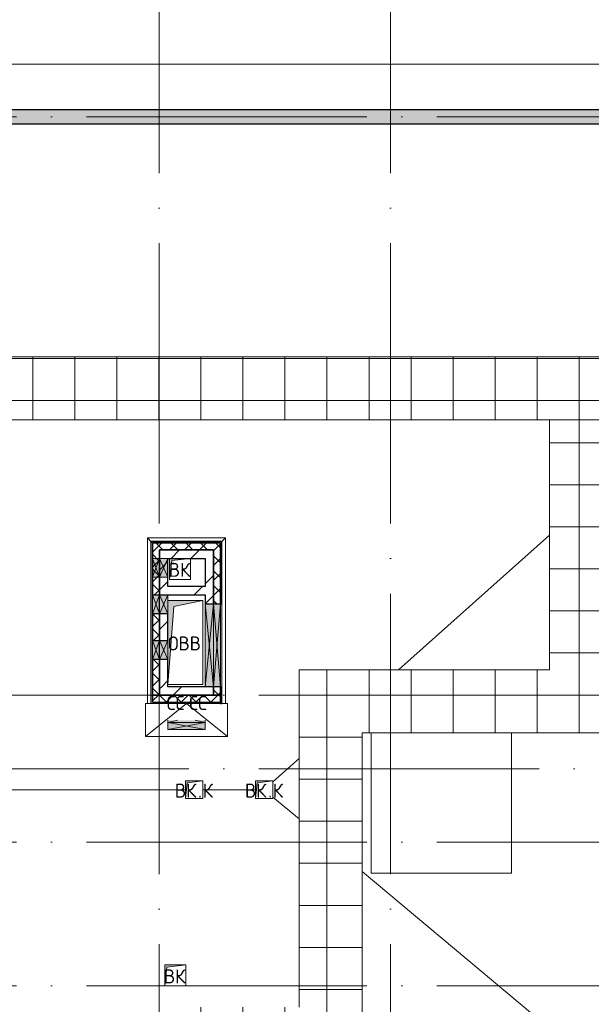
# Model space of a CAD drawing. Header units: millimetres. Extents: x -30540 to 150652, y -11730 to 123410.
# Tile 93 of 113: x 80215 to 88373, y 81389 to 95435. Entities that reach past the tile are written whole.
import ezdxf

# ---------------------------------------------------------------- set-up
doc = ezdxf.new("R2010")
doc.units = ezdxf.units.MM
doc.linetypes.add('ADSK_Линия сетки', pattern=[5000, 4000, -500, 0, -500])
for name, color, linetype, lineweight in [('A-____-NOTE-TEXT', 7, 'Continuous', 18), ('A-FLOR-____-OTLN', 7, 'Continuous', 18), ('A-GENM-____-OTLN', 7, 'Continuous', 18), ('A-GLAZ-____-MCUT', 7, 'Continuous', 9), ('A-GLAZ-____-OTLN', 7, 'Continuous', 18), ('A-ROOF-____-OTLN', 7, 'Continuous', 18), ('A-ROOF-____-PATT', 7, 'Continuous', 18), ('A-WALL-____-MCUT', 7, 'Continuous', 40), ('A-WALL-____-OTLN', 7, 'Continuous', 18), ('A-WALL-____-PATT', 7, 'Continuous', 40), ('M-EQPM-____-OTLN', 7, 'Continuous', 18), ('S-GRID-____-OTLN', 7, 'Continuous', 9)]:
    doc.layers.add(name, color=color, linetype=linetype, lineweight=lineweight)
doc.styles.add('GOST Common', font='GOST_Common.ttf', dxfattribs={"height": 200})
pattern_1 = [(45, (0, 0), (-106.06602, 106.06602), []), (135, (0, 0), (-106.06602, -106.06602), [])]
pattern_2 = [(45, (0, 0), (-424.264, 424.264), []), (45, (0, 282.8), (-424.264, 424.264), [])]
pattern_3 = [(0, (0, 0), (406.4, 101.6), [6.706, -298.094, 6.706, -298.094, -1625.6]), (0, (0, 0), (406.4, 101.6), [-609.6, 6.706, -602.894, 6.706, -298.094, -711.2]), (0, (0, 0), (406.4, 101.6), [-1524, 6.706, -196.494, 6.706, -501.294]), (120, (152.4, 50.8), (-291.18818, 301.15272), [6.706, -298.094, 6.706, -298.094, -1625.6]), (120, (152.4, 50.8), (-291.18818, 301.15272), [-609.6, 6.706, -602.894, 6.706, -298.094, -711.2]), (120, (152.4, 50.8), (-291.18818, 301.15272), [-1524, 6.706, -196.494, 6.706, -501.294]), (240, (203.2, 254), (-115.21182, -402.75272), [6.706, -298.094, 6.706, -298.094, -1625.6]), (240, (203.2, 254), (-115.21182, -402.75272), [-609.6, 6.706, -602.894, 6.706, -298.094, -711.2]), (240, (203.2, 254), (-115.21182, -402.75272), [-1524, 6.706, -196.494, 6.706, -501.294])]

# ---------------------------------------------------------------- blocks, each defined once
blk = doc.blocks.new('АР_Канал вертикальный прямоугольный - ВК-6145079-Кровля ЭЛ')
at = {"layer": 'M-EQPM-____-OTLN', "lineweight": 13, "true_color": 0xe2e2e2}
blk.add_hatch(color=254, dxfattribs=at).paths.add_polyline_path([(-150, -150), (-120, 120), (150, 150), (-150, 150)])
at = {"layer": 'M-EQPM-____-OTLN', "color": 253, "lineweight": 13, "true_color": 0xaaaaaa}
for p, q in [((-150, 150), (-150, -150)), ((-150, 150), (-150, -150)), ((-150, -150), (-150, 150)), ((-120, 120), (150, 150)), ((-120, 120), (150, 150)), ((150, -150), (150, 150)), ((150, 150), (150, -150)), ((-150, -150), (-120, 120)), ((-150, -150), (-120, 120)), ((-150, -150), (150, -150)), ((150, -150), (-150, -150))]:
    blk.add_line(p, q, dxfattribs=at)
blk = doc.blocks.new('АР_Канал вертикальный прямоугольный - ВК-6742635-Кровля ЭЛ')
at = {"layer": 'M-EQPM-____-OTLN', "lineweight": 13, "true_color": 0xe2e2e2}
blk.add_hatch(color=254, dxfattribs=at).paths.add_polyline_path([(-150, -150), (-120, 120), (150, 150), (-150, 150)])
at = {"layer": 'M-EQPM-____-OTLN', "color": 253, "lineweight": 13, "true_color": 0xaaaaaa}
for p, q in [((150, 150), (-150, 150)), ((-150, 150), (-150, -150)), ((150, 150), (-150, 150)), ((-150, 150), (-150, -150)), ((-150, -150), (-150, 150)), ((-150, 150), (150, 150)), ((-120, 120), (150, 150)), ((-120, 120), (150, 150)), ((150, -150), (150, 150)), ((150, 150), (150, -150)), ((-150, -150), (-120, 120)), ((-150, -150), (-120, 120)), ((-150, -150), (150, -150)), ((150, -150), (-150, -150))]:
    blk.add_line(p, q, dxfattribs=at)
blk = doc.blocks.new('АР_Канал вертикальный прямоугольный - ОВВ-7408121-Кровля ЭЛ')
at = {"layer": 'M-EQPM-____-OTLN', "lineweight": 13, "true_color": 0xe2e2e2}
blk.add_hatch(color=254, dxfattribs=at).paths.add_polyline_path([(-250, -600), (-165, 515), (250, 600), (-250, 600), (-250, -240)])
at = {"layer": 'M-EQPM-____-OTLN', "color": 253, "lineweight": 13, "true_color": 0xaaaaaa}
for p, q in [((250, 600), (-250, 600)), ((250, 600), (-250, 600)), ((-250, 600), (250, 600)), ((-165, 515), (250, 600)), ((-165, 515), (250, 600)), ((250, -600), (250, 600)), ((250, 600), (250, -600)), ((-250, -600), (-165, 515)), ((-250, -600), (-165, 515)), ((-250, -600), (250, -600)), ((250, -600), (-250, -600))]:
    blk.add_line(p, q, dxfattribs=at)
blk = doc.blocks.new('АР_Отверстие прямоугольное - ВК-6798764-Кровля ЭЛ')
at = {"layer": 'A-GLAZ-____-OTLN', "lineweight": 13, "true_color": 0xf0f0f0}
blk.add_hatch(color=7, dxfattribs=at).paths.add_polyline_path([(-465, -60), (715, -60), (715, 60), (-465, 60)])
at = {"layer": 'A-GLAZ-____-MCUT', "color": 253, "lineweight": 15, "true_color": 0xaaaaaa}
for p, q in [((-465, 60), (-465, -60)), ((715, 60), (715, -60))]:
    blk.add_line(p, q, dxfattribs=at)
at = {"layer": 'A-GLAZ-____-OTLN', "color": 253, "lineweight": 5, "true_color": 0xaaaaaa}
for p, q in [((715, 60), (-465, -60)), ((-465, 60), (715, -60))]:
    blk.add_line(p, q, dxfattribs=at)
at = {"layer": 'A-GLAZ-____-OTLN', "color": 253, "lineweight": 13, "true_color": 0xaaaaaa}
for p, q in [((715, 60), (-465, 60)), ((-465, 60), (-465, -60)), ((715, -60), (715, 60)), ((-465, -60), (715, -60))]:
    blk.add_line(p, q, dxfattribs=at)
blk = doc.blocks.new('АР_Отверстие прямоугольное - ВК-6774350-Кровля ЭЛ')
at = {"layer": 'A-GLAZ-____-OTLN', "lineweight": 13, "true_color": 0xf0f0f0}
blk.add_hatch(color=7, dxfattribs=at).paths.add_polyline_path([(-10, -60), (260, -60), (260, 60), (-10, 60)])
at = {"layer": 'A-GLAZ-____-MCUT', "color": 253, "lineweight": 15, "true_color": 0xaaaaaa}
for p, q in [((-10, 60), (-10, -60)), ((260, 60), (260, -60))]:
    blk.add_line(p, q, dxfattribs=at)
at = {"layer": 'A-GLAZ-____-OTLN', "color": 253, "lineweight": 5, "true_color": 0xaaaaaa}
for p, q in [((260, 60), (-10, -60)), ((-10, 60), (260, -60))]:
    blk.add_line(p, q, dxfattribs=at)
at = {"layer": 'A-GLAZ-____-OTLN', "color": 253, "lineweight": 13, "true_color": 0xaaaaaa}
for p, q in [((260, 60), (-10, 60)), ((-10, 60), (-10, -60)), ((260, -60), (260, 60)), ((-10, -60), (260, -60))]:
    blk.add_line(p, q, dxfattribs=at)
blk = doc.blocks.new('АР_Отверстие прямоугольное - ВК-6798965-Кровля ЭЛ')
at = {"layer": 'A-GLAZ-____-OTLN', "lineweight": 13, "true_color": 0xf0f0f0}
blk.add_hatch(color=7, dxfattribs=at).paths.add_polyline_path([(715, -50), (715, 50), (-465, 50), (-465, -50), (171, -50)])
at = {"layer": 'A-GLAZ-____-MCUT', "color": 253, "lineweight": 15, "true_color": 0xaaaaaa}
for p, q in [((-465, 50), (-465, -50)), ((715, 50), (715, -50))]:
    blk.add_line(p, q, dxfattribs=at)
at = {"layer": 'A-GLAZ-____-OTLN', "color": 253, "lineweight": 5, "true_color": 0xaaaaaa}
for p, q in [((715, 50), (-465, -50)), ((-465, 50), (715, -50))]:
    blk.add_line(p, q, dxfattribs=at)
at = {"layer": 'A-GLAZ-____-OTLN', "color": 253, "lineweight": 13, "true_color": 0xaaaaaa}
for p, q in [((715, 50), (-465, 50)), ((-465, 50), (-465, -50)), ((715, -50), (715, 50)), ((-465, -50), (715, -50))]:
    blk.add_line(p, q, dxfattribs=at)
blk = doc.blocks.new('АР_Отверстие прямоугольное - ВК-6777139-Кровля ЭЛ')
at = {"layer": 'A-GLAZ-____-OTLN', "lineweight": 13, "true_color": 0xf0f0f0}
blk.add_hatch(color=7, dxfattribs=at).paths.add_polyline_path([(260, 50), (-10, 50), (-10, -50), (260, -50)])
at = {"layer": 'A-GLAZ-____-MCUT', "color": 253, "lineweight": 15, "true_color": 0xaaaaaa}
for p, q in [((-10, 50), (-10, -50)), ((260, 50), (260, -50))]:
    blk.add_line(p, q, dxfattribs=at)
at = {"layer": 'A-GLAZ-____-OTLN', "color": 253, "lineweight": 5, "true_color": 0xaaaaaa}
for p, q in [((260, 50), (-10, -50)), ((-10, 50), (260, -50))]:
    blk.add_line(p, q, dxfattribs=at)
at = {"layer": 'A-GLAZ-____-OTLN', "color": 253, "lineweight": 13, "true_color": 0xaaaaaa}
for p, q in [((260, 50), (-10, 50)), ((-10, 50), (-10, -50)), ((260, -50), (260, 50)), ((-10, -50), (260, -50))]:
    blk.add_line(p, q, dxfattribs=at)
blk = doc.blocks.new('АР_Отверстие прямоугольное - ВК-7918167-Кровля ЭЛ')
at = {"layer": 'A-GLAZ-____-OTLN', "lineweight": 13, "true_color": 0xf0f0f0}
blk.add_hatch(color=7, dxfattribs=at).paths.add_polyline_path([(390, 50), (-140, 50), (-140, -50), (390, -50)])
at = {"layer": 'A-GLAZ-____-MCUT', "color": 253, "lineweight": 15, "true_color": 0xaaaaaa}
for p, q in [((-140, 50), (-140, -50)), ((390, 50), (390, -50))]:
    blk.add_line(p, q, dxfattribs=at)
at = {"layer": 'A-GLAZ-____-OTLN', "color": 253, "lineweight": 5, "true_color": 0xaaaaaa}
for p, q in [((390, 50), (-140, -50)), ((-140, 50), (390, -50))]:
    blk.add_line(p, q, dxfattribs=at)
at = {"layer": 'A-GLAZ-____-OTLN', "color": 253, "lineweight": 13, "true_color": 0xaaaaaa}
for p, q in [((390, 50), (-140, 50)), ((-140, 50), (-140, -50)), ((390, -50), (390, 50)), ((-140, -50), (390, -50))]:
    blk.add_line(p, q, dxfattribs=at)
blk = doc.blocks.new('АР_Отверстие прямоугольное - ВК-7933436-Кровля ЭЛ')
at = {"layer": 'A-GLAZ-____-OTLN', "lineweight": 13, "true_color": 0xf0f0f0}
blk.add_hatch(color=7, dxfattribs=at).paths.add_polyline_path([(-10, -60), (260, -60), (260, 60), (-10, 60)])
at = {"layer": 'A-GLAZ-____-MCUT', "color": 253, "lineweight": 15, "true_color": 0xaaaaaa}
for p, q in [((-10, 60), (-10, -60)), ((260, 60), (260, -60))]:
    blk.add_line(p, q, dxfattribs=at)
at = {"layer": 'A-GLAZ-____-OTLN', "color": 253, "lineweight": 5, "true_color": 0xaaaaaa}
for p, q in [((260, 60), (-10, -60)), ((-10, 60), (260, -60))]:
    blk.add_line(p, q, dxfattribs=at)
at = {"layer": 'A-GLAZ-____-OTLN', "color": 253, "lineweight": 13, "true_color": 0xaaaaaa}
for p, q in [((260, 60), (-10, 60)), ((-10, 60), (-10, -60)), ((260, -60), (260, 60)), ((-10, -60), (260, -60))]:
    blk.add_line(p, q, dxfattribs=at)
blk = doc.blocks.new('АР_Отверстие прямоугольное - ВК-7933574-Кровля ЭЛ')
at = {"layer": 'A-GLAZ-____-OTLN', "lineweight": 13, "true_color": 0xf0f0f0}
blk.add_hatch(color=7, dxfattribs=at).paths.add_polyline_path([(260, 50), (-10, 50), (-10, -50), (260, -50)])
at = {"layer": 'A-GLAZ-____-MCUT', "color": 253, "lineweight": 15, "true_color": 0xaaaaaa}
for p, q in [((-10, 50), (-10, -50)), ((260, 50), (260, -50))]:
    blk.add_line(p, q, dxfattribs=at)
at = {"layer": 'A-GLAZ-____-OTLN', "color": 253, "lineweight": 5, "true_color": 0xaaaaaa}
for p, q in [((260, 50), (-10, -50)), ((-10, 50), (260, -50))]:
    blk.add_line(p, q, dxfattribs=at)
at = {"layer": 'A-GLAZ-____-OTLN', "color": 253, "lineweight": 13, "true_color": 0xaaaaaa}
for p, q in [((260, 50), (-10, 50)), ((-10, 50), (-10, -50)), ((260, -50), (260, 50)), ((-10, -50), (260, -50))]:
    blk.add_line(p, q, dxfattribs=at)
blk = doc.blocks.new('АР_Канал вертикальный прямоугольный - ВК_К-7474159-Кровля ЭЛ')
at = {"layer": 'M-EQPM-____-OTLN', "lineweight": 13, "true_color": 0xe2e2e2}
blk.add_hatch(color=254, dxfattribs=at).paths.add_polyline_path([(-125, -125), (-100, 100), (125, 125), (-125, 125), (-125, 33)])
at = {"layer": 'M-EQPM-____-OTLN', "color": 253, "lineweight": 13, "true_color": 0xaaaaaa}
for p, q in [((125, 125), (-125, 125)), ((-125, 125), (-125, -125)), ((125, 125), (-125, 125)), ((-125, 125), (-125, -125)), ((-125, -125), (-125, 125)), ((-125, 125), (125, 125)), ((-125, -125), (-100, 100)), ((-125, -125), (-100, 100)), ((-100, 100), (125, 125)), ((-100, 100), (125, 125)), ((125, -125), (125, 125)), ((125, 125), (125, -125)), ((-125, -125), (125, -125)), ((125, -125), (-125, -125))]:
    blk.add_line(p, q, dxfattribs=at)
blk = doc.blocks.new('_GM_Dt-St-D_Фартук гнутый из оцинкованной стали_Пристенный_Тип 1__c-верхняя кромка с отгибом_ - ФС-1_3_50х70У100-1_5_t__RAL7016-7598335-Кровля ЭЛ')
at = {"layer": 'A-GENM-____-OTLN', "color": 253, "lineweight": 13, "true_color": 0xaaaaaa}
for p, q in [((50, 1.5), (50, 0)), ((2361.5, 0), (50, 0)), ((2361.5, 1.5), (71.5, 1.5)), ((0, -50), (50, 0)), ((2361.5, -50), (0, -50))]:
    blk.add_line(p, q, dxfattribs=at)
blk = doc.blocks.new('_GM_Dt-St-D_Фартук гнутый из оцинкованной стали_Пристенный_Тип 1__c-верхняя кромка с отгибом_ - ФС-1_3_50х70У100-1_5_t__RAL7016-V66-Кровля ЭЛ')
at = {"layer": 'A-GENM-____-OTLN', "color": 253, "lineweight": 13, "true_color": 0xaaaaaa}
for p, q in [((0, -50), (50, 0)), ((50, 1.5), (50, 0)), ((1063, 0), (50, 0)), ((1063, 0), (1063, 1.5)), ((1063, 0), (1113, -50)), ((1113, -50), (0, -50))]:
    blk.add_line(p, q, dxfattribs=at)
blk = doc.blocks.new('_GM_Dt-St-D_Фартук гнутый из оцинкованной стали_Пристенный_Тип 1__c-верхняя кромка с отгибом_ - ФС-1_3_50х70У100-1_5_t__RAL7016-7598281-Кровля ЭЛ')
at = {"layer": 'A-GENM-____-OTLN', "color": 253, "lineweight": 13, "true_color": 0xaaaaaa}
for p, q in [((0, 50), (2361.5, 50)), ((50, 0), (0, 50)), ((50, 0), (2361.5, 0)), ((50, 0), (50, -1.5))]:
    blk.add_line(p, q, dxfattribs=at)
blk = doc.blocks.new('АР_Отверстие прямоугольное - ВК-7918169-Кровля ЭЛ')
at = {"layer": 'A-GLAZ-____-OTLN', "lineweight": 13, "true_color": 0xf0f0f0}
blk.add_hatch(color=7, dxfattribs=at).paths.add_polyline_path([(390, 60), (-140, 60), (-140, 29), (390, 29)])
at = {"layer": 'A-GLAZ-____-MCUT', "color": 253, "lineweight": 15, "true_color": 0xaaaaaa}
for p, q in [((-140, 60), (-140, 29)), ((390, 60), (390, 29))]:
    blk.add_line(p, q, dxfattribs=at)
at = {"layer": 'A-GLAZ-____-OTLN', "color": 253, "lineweight": 5, "true_color": 0xaaaaaa}
for p, q in [((-140, 60), (-1, 29)), ((390, 60), (251, 29))]:
    blk.add_line(p, q, dxfattribs=at)
at = {"layer": 'A-GLAZ-____-OTLN', "color": 253, "lineweight": 13, "true_color": 0xaaaaaa}
for p, q in [((390, 60), (-140, 60)), ((-140, 60), (-140, 29)), ((390, 29), (390, 60))]:
    blk.add_line(p, q, dxfattribs=at)
blk = doc.blocks.new('Наметкина 10_РД_АР_К3_отсоединено_rvt-1-Кровля ЭЛ')
at = {"layer": 'A-ROOF-____-PATT', "lineweight": 5, "true_color": 0xd2d2d2}
h = blk.add_hatch(dxfattribs=at)
h.set_pattern_fill('FP_14', color=254, style=0, pattern_type=2)
h.set_pattern_definition([(0, (0, 0), (0, 600), []), (90, (0, 0), (-600, 4e-14), [])])
h.paths.add_polyline_path([(84990, 76250), (85102, 76250), (85102, 85261), (88675, 85261), (88675, 89725), (95725, 89725), (95725, 86172), (95752, 86172), (95752, 81329), (95725, 81329), (95725, 81020), (93155, 81020), (93155, 77690), (94055, 77690), (94055, 80120), (96625, 80120), (96625, 85950), (99800, 85950), (99800, 88410), (103092, 88410), (103092, 81075), (102295, 81075), (102295, 81065), (102045, 81065), (102045, 81075), (100100, 81075), (100100, 80175), (108900, 80175), (108900, 81422), (113980, 81422), (113980, 78900), (125861, 78900), (125861, 89310), (109999, 89310), (109999, 92648), (103092, 92648), (103092, 89310), (96676, 89310), (96676, 90625), (75677, 90625), (75677, 89725), (87775, 89725), (87775, 86161), (84202, 86161), (84202, 81350), (82202, 81350), (82202, 80390), (75135, 80390), (75135, 82150), (66605, 82150), (66605, 85800), (69729, 85800), (69729, 86800), (65705, 86800), (65705, 85850), (65735, 85850), (65735, 85550), (65705, 85550), (65705, 83050), (65735, 83050), (65735, 82750), (65705, 82750), (65705, 81250), (73695, 81250), (73695, 79490), (82202, 79490), (82202, 78250), (84332, 78250), (84332, 76250)])
h.paths.add_polyline_path([(114880, 79800), (114880, 82322), (108000, 82322), (108000, 81075), (104005, 81075), (104005, 91748), (109099, 91748), (109099, 85625), (114880, 85625), (114880, 88410), (124961, 88410), (124961, 85827), (125007, 85827), (125007, 83674), (124961, 83674), (124961, 79800), (117687, 79800)])
h.paths.add_polyline_path([(97735, 86000), (97705, 86000), (97705, 86300), (98005, 86300), (98005, 86000)])
h.paths.add_polyline_path([(113600, 86525), (109999, 86525), (109999, 88410), (113980, 88410), (113980, 86525)])
h.paths.add_polyline_path([(75625, 89725), (75625, 90625), (75605, 90625), (75605, 89725)])
at = {"layer": 'A-WALL-____-PATT', "lineweight": 5, "true_color": 0xaaaaaa}
h = blk.add_hatch(dxfattribs=at)
h.set_pattern_fill('FP_11', color=253, style=0, pattern_type=2)
h.set_pattern_definition([(45, (0, 0), (-228.0985, 228.0985), []), (45, (228.1, 0), (-228.0985, 228.0985), [403.225, -80.645, 6.706, -73.939])])
h.paths.add_polyline_path([(127405, 93950), (127605, 93950), (127605, 94150), (76255, 94150), (76255, 93950), (117687, 93950)])
h = blk.add_hatch(dxfattribs=at)
h.set_pattern_fill('FP_16', color=253, style=0, pattern_type=2)
h.set_pattern_definition(pattern_3)
h.paths.add_polyline_path([(83080, 87970), (83100, 87970), (83100, 87990), (82090, 87990), (82090, 87970), (82110, 87970)])
h = blk.add_hatch(dxfattribs=at)
h.set_pattern_fill('FP_13', color=253, style=0, pattern_type=2)
h.set_pattern_definition(pattern_1)
h.paths.add_polyline_path([(82210, 85800), (82210, 86310), (82110, 86310), (82110, 85800)])
h.paths.add_polyline_path([(82110, 86580), (82210, 86580), (82210, 86960), (82110, 86960)])
h.paths.add_polyline_path([(82110, 87230), (82210, 87230), (82210, 87970), (82110, 87970), (82110, 87375)])
h = blk.add_hatch(dxfattribs=at)
h.set_pattern_fill('FP_13', color=253, style=0, pattern_type=2)
h.set_pattern_definition(pattern_1)
h.paths.add_polyline_path([(82980, 87870), (82980, 87970), (82210, 87970), (82210, 87870)])
h = blk.add_hatch(dxfattribs=at)
h.set_pattern_fill('FP_13', color=253, style=0, pattern_type=2)
h.set_pattern_definition(pattern_1)
h.paths.add_polyline_path([(83080, 85800), (83080, 85920), (82980, 85920), (82980, 85800)])
h.paths.add_polyline_path([(82980, 87100), (83080, 87100), (83080, 87970), (82980, 87970), (82980, 87375)])
h = blk.add_hatch(dxfattribs=at)
h.set_pattern_fill('FP_16', color=253, style=0, pattern_type=2)
h.set_pattern_definition(pattern_3)
h.paths.add_polyline_path([(83080, 85680), (83100, 85680), (83100, 85920), (83080, 85920)])
h.paths.add_polyline_path([(83100, 87100), (83100, 87970), (83080, 87970), (83080, 87100)])
h = blk.add_hatch(dxfattribs=at)
h.set_pattern_fill('FP_12', color=253, style=0, pattern_type=2)
h.set_pattern_definition(pattern_2)
h.paths.add_polyline_path([(82860, 87750), (82860, 87870), (82210, 87870), (82210, 87750), (82330, 87750)])
h = blk.add_hatch(dxfattribs=at)
h.set_pattern_fill('FP_12', color=253, style=0, pattern_type=2)
h.set_pattern_definition(pattern_2)
h.paths.add_polyline_path([(82860, 85800), (82980, 85800), (82980, 85920), (82860, 85920)])
h.paths.add_polyline_path([(82980, 87100), (82980, 87870), (82860, 87870), (82860, 87100), (82946, 87100)])
h = blk.add_hatch(dxfattribs=at)
h.set_pattern_fill('FP_12', color=253, style=0, pattern_type=2)
h.set_pattern_definition(pattern_2)
h.paths.add_polyline_path([(82210, 85920), (82330, 85920), (82330, 86310), (82210, 86310), (82210, 85929)])
h.paths.add_polyline_path([(82330, 86580), (82330, 86960), (82210, 86960), (82210, 86580)])
h.paths.add_polyline_path([(82330, 87230), (82330, 87750), (82210, 87750), (82210, 87230)])
h = blk.add_hatch(dxfattribs=at)
h.set_pattern_fill('FP_12', color=253, style=0, pattern_type=2)
h.set_pattern_definition(pattern_2)
h.paths.add_polyline_path([(82860, 87230), (82860, 87350), (82330, 87350), (82330, 87230)])
h = blk.add_hatch(dxfattribs=at)
h.set_pattern_fill('FP_12', color=253, style=0, pattern_type=2)
h.set_pattern_definition(pattern_2)
h.paths.add_polyline_path([(82860, 85800), (82860, 85920), (82210, 85920), (82210, 85800)])
h = blk.add_hatch(dxfattribs=at)
h.set_pattern_fill('FP_13', color=253, style=0, pattern_type=2)
h.set_pattern_definition(pattern_1)
h.paths.add_polyline_path([(83080, 85700), (83080, 85800), (82110, 85800), (82110, 85700), (82946, 85700)])
at = {"layer": 'A-FLOR-____-OTLN', "color": 253, "lineweight": 13, "true_color": 0xaaaaaa}
for p, q in [((128255, 94800), (62975, 94800)), ((87232, 85261), (85232, 85261)), ((85232, 85261), (85232, 83261)), ((87232, 83261), (87232, 85261)), ((85232, 83261), (87232, 83261))]:
    blk.add_line(p, q, dxfattribs=at)
at = {"layer": 'A-ROOF-____-OTLN', "color": 253, "lineweight": 13, "true_color": 0xaaaaaa}
for p, q in [((75677, 90625), (96676, 90625)), ((87775, 89725), (75677, 89725)), ((87775, 86161), (87775, 89725)), ((87775, 88081), (85623, 86161)), ((84202, 86161), (87775, 86161)), ((84202, 81350), (84202, 86161)), ((82010, 85210), (82010, 85680)), ((82010, 85210), (82595, 85680)), ((82010, 85680), (82595, 85680)), ((82595, 85680), (83080, 85680)), ((82595, 85680), (83180, 85210)), ((83100, 85680), (83180, 85680)), ((83180, 85680), (83180, 85210)), ((83180, 85210), (82010, 85210)), ((85102, 85261), (85102, 76250)), ((85232, 85261), (85102, 85261)), ((88675, 85261), (87232, 85261)), ((84202, 84893), (83830, 84562)), ((75135, 84450), (82580, 84450)), ((82830, 84450), (83580, 84450)), ((83830, 84346), (84202, 84035)), ((85102, 83283), (89005, 80022))]:
    blk.add_line(p, q, dxfattribs=at)
at = {"layer": 'A-WALL-____-MCUT', "color": 253, "lineweight": 30, "true_color": 0xaaaaaa}
for p, q in [((127605, 94150), (76255, 94150)), ((76255, 93950), (127405, 93950)), ((83100, 87990), (82090, 87990)), ((82090, 87990), (82090, 87970)), ((82110, 87970), (82110, 87750)), ((82210, 87970), (82110, 87970)), ((82110, 87970), (83080, 87970)), ((82980, 87970), (82210, 87970)), ((83080, 87970), (82980, 87970)), ((83080, 87100), (83080, 87970)), ((83080, 87970), (83080, 87100)), ((83100, 87970), (83100, 87990)), ((83100, 87100), (83100, 87970)), ((82210, 87750), (82210, 87870)), ((82860, 87870), (82210, 87870)), ((82210, 87870), (82210, 87750)), ((82210, 87870), (82980, 87870)), ((82980, 87870), (82860, 87870)), ((82980, 87870), (82980, 87100)), ((82980, 87100), (82980, 87870)), ((82110, 87750), (82110, 87480)), ((82210, 87750), (82210, 87480)), ((82210, 87480), (82210, 87750)), ((82330, 87480), (82330, 87750)), ((82330, 87750), (82860, 87750)), ((82860, 87750), (82860, 87350)), ((82110, 87480), (82110, 87230)), ((82210, 87480), (82210, 87230)), ((82210, 87230), (82210, 87480)), ((82330, 87350), (82330, 87480)), ((82110, 87230), (82210, 87230)), ((82210, 87230), (82330, 87230)), ((82860, 87350), (82330, 87350)), ((82330, 87230), (82860, 87230)), ((82860, 87230), (82860, 87100)), ((82860, 87100), (82980, 87100)), ((82980, 87100), (83080, 87100)), ((83080, 87100), (83100, 87100)), ((82110, 86960), (82110, 86580)), ((82210, 86960), (82110, 86960)), ((82210, 86960), (82210, 86580)), ((82330, 86960), (82210, 86960)), ((82210, 86580), (82210, 86960)), ((82330, 86580), (82330, 86960)), ((82110, 86580), (82210, 86580)), ((82210, 86580), (82330, 86580)), ((82110, 86310), (82110, 85800)), ((82210, 86310), (82110, 86310)), ((82210, 86310), (82210, 85920)), ((82330, 86310), (82210, 86310)), ((82210, 85800), (82210, 86310)), ((82330, 85920), (82330, 86310)), ((82210, 85920), (82210, 85800)), ((82860, 85920), (82330, 85920)), ((82980, 85920), (82860, 85920)), ((83080, 85920), (82980, 85920)), ((82980, 85920), (82980, 85800)), ((82980, 85800), (82980, 85920)), ((83080, 85800), (83080, 85920)), ((83100, 85920), (83080, 85920)), ((83080, 85920), (83080, 85680)), ((83100, 85680), (83100, 85920)), ((83080, 85800), (82110, 85800)), ((82110, 85800), (82110, 85700)), ((82110, 85800), (82210, 85800)), ((82110, 85700), (83080, 85700)), ((82210, 85800), (82860, 85800)), ((82860, 85800), (82980, 85800)), ((82980, 85800), (83080, 85800)), ((83080, 85700), (83080, 85800)), ((83080, 85680), (83100, 85680))]:
    blk.add_line(p, q, dxfattribs=at)
at = {"layer": 'A-WALL-____-OTLN', "color": 253, "lineweight": 13, "true_color": 0xaaaaaa}
for p, q in [((82110, 86960), (82110, 87230)), ((82210, 87230), (82110, 87230)), ((82210, 86960), (82210, 87230)), ((82330, 87230), (82210, 87230)), ((82210, 87230), (82210, 86960)), ((82330, 87230), (82330, 86960)), ((82980, 87100), (82860, 87100)), ((82860, 85920), (82860, 87100)), ((83080, 87100), (82980, 87100)), ((82980, 85920), (82980, 87100)), ((82980, 87100), (82980, 85920)), ((83080, 87100), (83080, 85920)), ((83080, 87100), (83100, 87100)), ((83080, 85920), (83080, 87100)), ((83100, 87100), (83100, 85920)), ((82110, 86310), (82110, 86580)), ((82210, 86310), (82210, 86580)), ((82210, 86580), (82210, 86310)), ((82330, 86580), (82330, 86310)), ((82860, 85920), (82980, 85920)), ((82980, 85920), (83080, 85920)), ((83080, 85920), (83100, 85920))]:
    blk.add_line(p, q, dxfattribs=at)
at = {"layer": 'A-GENM-____-OTLN', "color": 253, "lineweight": 13, "true_color": 0xaaaaaa}
for name, p, rotation in [('_GM_Dt-St-D_Фартук гнутый из оцинкованной стали_Пристенный_Тип 1__c-верхняя кромка с отгибом_ - ФС-1_3_50х70У100-1_5_t__RAL7016-7598335-Кровля ЭЛ', (82089, 88042), 269.9999999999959), ('_GM_Dt-St-D_Фартук гнутый из оцинкованной стали_Пристенный_Тип 1__c-верхняя кромка с отгибом_ - ФС-1_3_50х70У100-1_5_t__RAL7016-V66-Кровля ЭЛ', (83152, 87992), 180), ('_GM_Dt-St-D_Фартук гнутый из оцинкованной стали_Пристенный_Тип 1__c-верхняя кромка с отгибом_ - ФС-1_3_50х70У100-1_5_t__RAL7016-7598281-Кровля ЭЛ', (83102, 88042), 270.0000000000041)]:
    blk.add_blockref(name, p, dxfattribs=dict(at, rotation=rotation))
at = {"layer": 'A-GLAZ-____-OTLN', "color": 253, "lineweight": 13, "true_color": 0xaaaaaa}
for name, p, rotation in [('АР_Отверстие прямоугольное - ВК-7933574-Кровля ЭЛ', (82160, 87740), 269.9999999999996), ('АР_Отверстие прямоугольное - ВК-7933436-Кровля ЭЛ', (82270, 87490), 89.99999999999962), ('АР_Отверстие прямоугольное - ВК-6777139-Кровля ЭЛ', (82160, 86970), 89.99999999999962), ('АР_Отверстие прямоугольное - ВК-6774350-Кровля ЭЛ', (82270, 87220), 269.9999999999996), ('АР_Отверстие прямоугольное - ВК-6798764-Кровля ЭЛ', (82920, 86635), 269.9999999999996), ('АР_Отверстие прямоугольное - ВК-6798965-Кровля ЭЛ', (83030, 86385), 89.99999999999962), ('АР_Отверстие прямоугольное - ВК-6777139-Кровля ЭЛ', (82160, 86320), 89.99999999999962), ('АР_Отверстие прямоугольное - ВК-6774350-Кровля ЭЛ', (82270, 86570), 269.9999999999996), ('АР_Отверстие прямоугольное - ВК-7918169-Кровля ЭЛ', (82720, 85470), 180), ('АР_Отверстие прямоугольное - ВК-7918167-Кровля ЭЛ', (82720, 85360), 180)]:
    blk.add_blockref(name, p, dxfattribs=dict(at, rotation=rotation))
at = {"layer": 'M-EQPM-____-OTLN', "color": 253, "lineweight": 13, "true_color": 0xaaaaaa}
for name, p in [('АР_Канал вертикальный прямоугольный - ВК-6145079-Кровля ЭЛ', (82505, 87600)), ('АР_Канал вертикальный прямоугольный - ОВВ-7408121-Кровля ЭЛ', (82580, 86550)), ('АР_Канал вертикальный прямоугольный - ВК_К-7474159-Кровля ЭЛ', (82705, 84450)), ('АР_Канал вертикальный прямоугольный - ВК_К-7474159-Кровля ЭЛ', (83705, 84450)), ('АР_Канал вертикальный прямоугольный - ВК-6742635-Кровля ЭЛ', (82435, 81800))]:
    blk.add_blockref(name, p, dxfattribs=at)
at = {"layer": 'A-____-NOTE-TEXT', "color": 253, "lineweight": 5, "true_color": 0xaaaaaa, "char_height": 200, "attachment_point": 1, "style": 'GOST Common'}
for s, insert, width in [('ВК', (82343, 87687), 400.84), ('ОВВ', (82332, 86637), 609.28), ('СС', (82313, 85787), 352.74), ('СС', (82633, 85787), 352.74), ('ВК', (82430, 84537), 400.84), ('\\fGOST Common|b0|i0|c204|p34|;К', (82827, 84537), 192.4), ('ВК', (83430, 84537), 400.84), ('\\fGOST Common|b0|i0|c204|p34|;К', (83827, 84537), 192.4), ('\\fGOST Common|b0|i0|c204|p34|;.', (82761, 84537), 80.17), ('\\fGOST Common|b0|i0|c204|p34|;.', (83761, 84537), 80.17), ('ВК', (82273, 81887), 400.84)]:
    blk.add_mtext(s, dxfattribs=dict(at, insert=insert, width=width))

msp = doc.modelspace()

# ---------------------------------------------------------------- linework, layer by layer
at = {"layer": 'S-GRID-____-OTLN', "color": 253, "linetype": 'ADSK_Линия сетки', "true_color": 0xaaaaaa}
for p, q in [((82205.3, 53245.6), (82205.3, 100101.1)), ((85505.3, 53245.6), (85505.3, 100101.1)), ((135169, 94050), (62296.8, 94050)), ((135169, 89725), (62296.8, 89725)), ((132629, 85800), (62296.8, 85800)), ((132629, 84750), (62296.8, 84750)), ((135169, 83700), (62296.8, 83700)), ((135169, 81650), (62296.8, 81650))]:
    msp.add_line(p, q, dxfattribs=at)

# ---------------------------------------------------------------- block references
at = {"lineweight": 5}
msp.add_blockref('Наметкина 10_РД_АР_К3_отсоединено_rvt-1-Кровля ЭЛ', (0, 0), dxfattribs=at)

doc.saveas('drawing.dxf')
